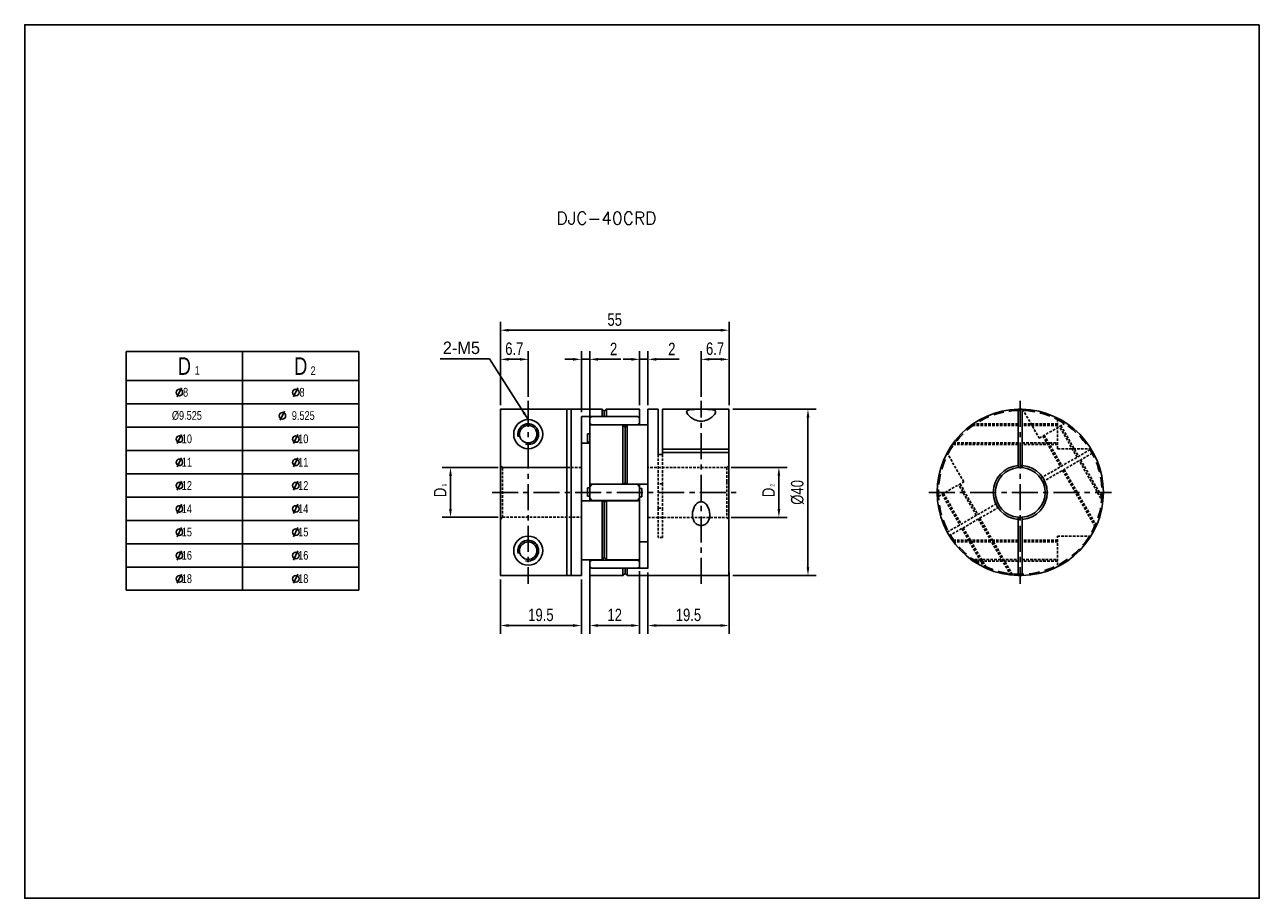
# Model space of a CAD drawing. Header units: millimetres. Extents: x 0 to 297, y 0 to 210.
import ezdxf

# ---------------------------------------------------------------- set-up
doc = ezdxf.new("R2010")
doc.units = ezdxf.units.MM
doc.header["$LTSCALE"] = 5
for name, pattern in [('CENTER', [2, 1.25, -0.25, 0.25, -0.25]), ('DASHED', [0.75, 0.5, -0.25]), ('HIDDEN2', [0.1875, 0.125, -0.0625])]:
    doc.linetypes.add(name, pattern=pattern)
doc.layers.get('0').update_dxf_attribs({"linetype": 'CONTINUOUS'})
doc.layers.get('Defpoints').update_dxf_attribs({"linetype": 'CONTINUOUS'})
for name, color, linetype in [('BM', 2, 'CONTINUOUS'), ('CT', 1, 'CENTER'), ('D', 7, 'CONTINUOUS'), ('DIM', 7, 'CONTINUOUS'), ('HD', 4, 'DASHED')]:
    doc.layers.add(name, color=color, linetype=linetype)
doc.styles.add('H', font='txt.shx')
doc.styles.get("Standard").update_dxf_attribs({"font": 'Gulim.ttf', "width": 0.8, "height": 3})
doc.dimstyles.new('LIM', dxfattribs={"dimtxt": 2, "dimasz": 2, "dimexe": 2, "dimexo": 1, "dimgap": 1, "dimtad": 1, "dimdec": 3, "dimzin": 9, "dimdsep": 46, "dimtxsty": 'Standard', "dimcen": 3, "dimclrd": 1, "dimclre": 1, "dimadec": 0, "dimazin": 0, "dimtfac": 1, "dimtdec": 3, "dimtmove": 0, "dimatfit": 3, "dimfxl": 0, "dimtolj": 1, "dimtzin": 0, "dimarcsym": 0})

# ---------------------------------------------------------------- blocks, each defined once
blk = doc.blocks.new('*D87')
at = {"layer": 'Defpoints', "color": 0}
for p in [(114.43, 77.62), (133.93, 77.62), (133.93, 65.57)]:
    blk.add_point(p, dxfattribs=at)
at = {"layer": 'DIM', "color": 1, "lineweight": -2}
for p, q in [((114.43, 76.62), (114.43, 63.57)), ((133.93, 76.62), (133.93, 63.57)), ((116.43, 65.57), (131.93, 65.57))]:
    blk.add_line(p, q, dxfattribs=at)
at = {"layer": 'DIM', "color": 1}
for points in [[(116.43, 65.91), (116.43, 65.24), (114.43, 65.57)], [(131.93, 65.91), (131.93, 65.24), (133.93, 65.57)]]:
    blk.add_solid(points, dxfattribs=at)
at = {"layer": 'DIM', "color": 0, "insert": (124.18, 68.12), "char_height": 3, "attachment_point": 5}
blk.add_mtext('\\A1;19.5', dxfattribs=at)
blk = doc.blocks.new('*D88')
at = {"layer": 'Defpoints', "color": 0}
for p in [(169.43, 136.56), (114.43, 117.51), (169.43, 117.51)]:
    blk.add_point(p, dxfattribs=at)
at = {"layer": 'DIM', "color": 1, "lineweight": -2}
for p, q in [((114.43, 118.51), (114.43, 138.56)), ((169.43, 118.51), (169.43, 138.56)), ((116.43, 136.56), (167.43, 136.56))]:
    blk.add_line(p, q, dxfattribs=at)
at = {"layer": 'DIM', "color": 1}
for points in [[(116.43, 136.89), (116.43, 136.23), (114.43, 136.56)], [(167.43, 136.89), (167.43, 136.23), (169.43, 136.56)]]:
    blk.add_solid(points, dxfattribs=at)
at = {"layer": 'DIM', "color": 0, "insert": (141.93, 139.1), "char_height": 3, "attachment_point": 5}
blk.add_mtext('\\A1;55', dxfattribs=at)
blk = doc.blocks.new('*D89')
at = {"layer": 'Defpoints', "color": 0}
for p in [(121.13, 129.56), (121.13, 119.56), (114.43, 117.51)]:
    blk.add_point(p, dxfattribs=at)
at = {"layer": 'DIM', "color": 1, "lineweight": -2}
for p, q in [((114.43, 118.51), (114.43, 131.56)), ((121.13, 120.56), (121.13, 131.56)), ((116.43, 129.56), (119.13, 129.56))]:
    blk.add_line(p, q, dxfattribs=at)
at = {"layer": 'DIM', "color": 1}
for points in [[(116.43, 129.89), (116.43, 129.23), (114.43, 129.56)], [(119.13, 129.89), (119.13, 129.23), (121.13, 129.56)]]:
    blk.add_solid(points, dxfattribs=at)
at = {"layer": 'DIM', "color": 0, "insert": (117.78, 132.1), "char_height": 3, "attachment_point": 5}
blk.add_mtext('\\A1;6.7', dxfattribs=at)
blk = doc.blocks.new('*D90')
at = {"layer": 'Defpoints', "color": 0}
for p in [(114.93, 103.55), (102.43, 91.59), (114.93, 91.59)]:
    blk.add_point(p, dxfattribs=at)
at = {"layer": 'DIM', "color": 1, "lineweight": -2}
for p, q in [((113.93, 103.55), (100.43, 103.55)), ((102.43, 101.55), (102.43, 93.59)), ((113.93, 91.59), (100.43, 91.59))]:
    blk.add_line(p, q, dxfattribs=at)
at = {"layer": 'DIM', "color": 1}
for points in [[(102.1, 101.55), (102.76, 101.55), (102.43, 103.55)], [(102.1, 93.59), (102.76, 93.59), (102.43, 91.59)]]:
    blk.add_solid(points, dxfattribs=at)
at = {"layer": 'DIM', "color": 0, "insert": (99.93, 97.57), "char_height": 3, "attachment_point": 5, "rotation": 90}
blk.add_mtext('\\A1;D', dxfattribs=at)
blk = doc.blocks.new('*D91')
at = {"layer": 'Defpoints', "color": 0}
for p in [(169.43, 129.56), (162.73, 119.57), (169.43, 117.52)]:
    blk.add_point(p, dxfattribs=at)
at = {"layer": 'DIM', "color": 1, "lineweight": -2}
for p, q in [((162.73, 120.57), (162.73, 131.56)), ((169.43, 118.52), (169.43, 131.56)), ((164.73, 129.56), (167.43, 129.56))]:
    blk.add_line(p, q, dxfattribs=at)
at = {"layer": 'DIM', "color": 1}
for points in [[(164.73, 129.89), (164.73, 129.23), (162.73, 129.56)], [(167.43, 129.89), (167.43, 129.23), (169.43, 129.56)]]:
    blk.add_solid(points, dxfattribs=at)
at = {"layer": 'DIM', "color": 0, "insert": (166.08, 132.1), "char_height": 3, "attachment_point": 5}
blk.add_mtext('\\A1;6.7', dxfattribs=at)
blk = doc.blocks.new('*D92')
at = {"layer": 'Defpoints', "color": 0}
for p in [(149.93, 129.56), (147.93, 117.52), (149.93, 117.52)]:
    blk.add_point(p, dxfattribs=at)
at = {"layer": 'DIM', "color": 1, "lineweight": -2}
for p, q in [((147.93, 118.52), (147.93, 131.56)), ((149.93, 118.52), (149.93, 131.56)), ((145.93, 129.56), (143.93, 129.56)), ((147.93, 129.56), (149.93, 129.56)), ((151.93, 129.56), (157.42, 129.56))]:
    blk.add_line(p, q, dxfattribs=at)
at = {"layer": 'DIM', "color": 1}
for points in [[(145.93, 129.89), (145.93, 129.23), (147.93, 129.56)], [(151.93, 129.89), (151.93, 129.23), (149.93, 129.56)]]:
    blk.add_solid(points, dxfattribs=at)
at = {"layer": 'DIM', "color": 0, "insert": (155.67, 132.06), "char_height": 3, "attachment_point": 5}
blk.add_mtext('\\A1;2', dxfattribs=at)
blk = doc.blocks.new('*D93')
at = {"layer": 'Defpoints', "color": 0}
for p in [(135.93, 129.56), (133.93, 115.82), (135.93, 113.73)]:
    blk.add_point(p, dxfattribs=at)
at = {"layer": 'DIM', "color": 1, "lineweight": -2}
for p, q in [((133.93, 116.82), (133.93, 131.56)), ((135.93, 114.73), (135.93, 131.56)), ((131.93, 129.56), (129.93, 129.56)), ((133.93, 129.56), (135.93, 129.56)), ((137.93, 129.56), (143.42, 129.56))]:
    blk.add_line(p, q, dxfattribs=at)
at = {"layer": 'DIM', "color": 1}
for points in [[(131.93, 129.89), (131.93, 129.23), (133.93, 129.56)], [(137.93, 129.89), (137.93, 129.23), (135.93, 129.56)]]:
    blk.add_solid(points, dxfattribs=at)
at = {"layer": 'DIM', "color": 0, "insert": (141.67, 132.06), "char_height": 3, "attachment_point": 5}
blk.add_mtext('\\A1;2', dxfattribs=at)
blk = doc.blocks.new('*D94')
at = {"layer": 'Defpoints', "color": 0}
for p in [(149.93, 79.35), (169.43, 79.35), (169.43, 65.57)]:
    blk.add_point(p, dxfattribs=at)
at = {"layer": 'DIM', "color": 1, "lineweight": -2}
for p, q in [((149.93, 78.35), (149.93, 63.57)), ((169.43, 78.35), (169.43, 63.57)), ((151.93, 65.57), (167.43, 65.57))]:
    blk.add_line(p, q, dxfattribs=at)
at = {"layer": 'DIM', "color": 1}
for points in [[(151.93, 65.91), (151.93, 65.24), (149.93, 65.57)], [(167.43, 65.91), (167.43, 65.24), (169.43, 65.57)]]:
    blk.add_solid(points, dxfattribs=at)
at = {"layer": 'DIM', "color": 0, "insert": (159.68, 68.12), "char_height": 3, "attachment_point": 5}
blk.add_mtext('\\A1;19.5', dxfattribs=at)
blk = doc.blocks.new('*D95')
at = {"layer": 'Defpoints', "color": 0}
for p in [(135.93, 79.6), (147.93, 79.6), (147.93, 65.57)]:
    blk.add_point(p, dxfattribs=at)
at = {"layer": 'DIM', "color": 1, "lineweight": -2}
for p, q in [((135.93, 78.6), (135.93, 63.57)), ((147.93, 78.6), (147.93, 63.57)), ((137.93, 65.57), (145.93, 65.57))]:
    blk.add_line(p, q, dxfattribs=at)
at = {"layer": 'DIM', "color": 1}
for points in [[(137.93, 65.91), (137.93, 65.24), (135.93, 65.57)], [(145.93, 65.91), (145.93, 65.24), (147.93, 65.57)]]:
    blk.add_solid(points, dxfattribs=at)
at = {"layer": 'DIM', "color": 0, "insert": (141.93, 68.12), "char_height": 3, "attachment_point": 5}
blk.add_mtext('\\A1;12', dxfattribs=at)
blk = doc.blocks.new('*D96')
at = {"layer": 'Defpoints', "color": 0}
for p in [(169.38, 117.57), (169.38, 77.57), (188.43, 77.57)]:
    blk.add_point(p, dxfattribs=at)
at = {"layer": 'DIM', "color": 1, "lineweight": -2}
for p, q in [((170.38, 117.57), (190.43, 117.57)), ((188.43, 115.57), (188.43, 79.57)), ((170.38, 77.57), (190.43, 77.57))]:
    blk.add_line(p, q, dxfattribs=at)
at = {"layer": 'DIM', "color": 1}
for points in [[(188.1, 115.57), (188.76, 115.57), (188.43, 117.57)], [(188.1, 79.57), (188.76, 79.57), (188.43, 77.57)]]:
    blk.add_solid(points, dxfattribs=at)
at = {"layer": 'DIM', "color": 0, "insert": (185.89, 97.57), "char_height": 3, "attachment_point": 5, "rotation": 90}
blk.add_mtext('\\A1;%%C40', dxfattribs=at)
blk = doc.blocks.new('*D97')
at = {"layer": 'Defpoints', "color": 0}
for p in [(168.93, 103.57), (168.93, 91.57), (181.43, 91.57)]:
    blk.add_point(p, dxfattribs=at)
at = {"layer": 'DIM', "color": 1, "lineweight": -2}
for p, q in [((169.93, 103.57), (183.43, 103.57)), ((181.43, 101.57), (181.43, 93.57)), ((169.93, 91.57), (183.43, 91.57))]:
    blk.add_line(p, q, dxfattribs=at)
at = {"layer": 'DIM', "color": 1}
for points in [[(181.1, 101.57), (181.76, 101.57), (181.43, 103.57)], [(181.1, 93.57), (181.76, 93.57), (181.43, 91.57)]]:
    blk.add_solid(points, dxfattribs=at)
at = {"layer": 'DIM', "color": 0, "insert": (178.93, 97.57), "char_height": 3, "attachment_point": 5, "rotation": 90}
blk.add_mtext('\\A1;D', dxfattribs=at)
blk = doc.blocks.new('new block')
blk.add_line((19.04, 5.53), (17.5, 2.41))
blk.add_circle((18.3, 3.95), 1.12)

msp = doc.modelspace()

# ---------------------------------------------------------------- linework, layer by layer
for p, q in [((24.4038, 131.4337), (80.4038, 131.4337)), ((24.4038, 131.4337), (24.4038, 74.0337)), ((80.4038, 131.4337), (80.4038, 74.0337)), ((24.4038, 74.0337), (80.4038, 74.0337))]:
    msp.add_line(p, q)
at = {"color": 4}
for p, q in [((52.4038, 131.4337), (52.4038, 74.0337)), ((24.4038, 124.4337), (80.4038, 124.4337))]:
    msp.add_line(p, q, dxfattribs=at)
at = {"color": 1}
for p, q in [((24.4038, 118.8337), (80.4038, 118.8337)), ((24.4038, 113.2337), (80.4038, 113.2337)), ((24.4038, 107.6337), (80.4038, 107.6337)), ((24.4038, 102.0337), (80.4038, 102.0337)), ((24.4038, 96.4337), (80.4038, 96.4337)), ((24.4038, 90.8337), (80.4038, 90.8337)), ((24.4038, 85.2337), (80.4038, 85.2337)), ((24.4038, 79.6337), (80.4038, 79.6337))]:
    msp.add_line(p, q, dxfattribs=at)
msp.add_lwpolyline([(297, 210), (0, 210), (0, 0), (297, 0)], close=True)
at = {"layer": 'BM', "linetype": 'Continuous'}
for p, q in [((114.4284, 77.6232), (114.4284, 117.5107)), ((130.4284, 117.5607), (114.4784, 117.5607)), ((130.4284, 77.5669), (130.4284, 117.5607)), ((130.4284, 117.5419), (131.4284, 117.5419)), ((131.4284, 77.5669), (131.4284, 117.5669)), ((138.9284, 117.5669), (131.4284, 117.5669)), ((138.9284, 117.5669), (138.9284, 115.8238)), ((139.4284, 117.0669), (138.9284, 117.5669)), ((139.9284, 117.5669), (139.4284, 117.0669)), ((139.4284, 117.0669), (139.4284, 115.7861)), ((147.8784, 117.5669), (139.9284, 117.5669)), ((139.9284, 117.5669), (139.9284, 115.8238)), ((147.9284, 115.7781), (147.9284, 117.5169)), ((149.9284, 113.7675), (149.9284, 117.5669)), ((152.4284, 117.5669), (149.9284, 117.5669)), ((152.4284, 106.6884), (152.4284, 117.5669)), ((169.3784, 117.5669), (153.4284, 117.5669)), ((153.4284, 107.9968), (153.4284, 117.5669)), ((169.4284, 107.9718), (169.4284, 117.5169)), ((238.9797, 117.5607), (238.9797, 117.5107)), ((238.9797, 117.5107), (238.9797, 104.0477)), ((239.9797, 117.5107), (239.9797, 117.5607)), ((239.9797, 117.5107), (239.9797, 104.0477)), ((133.9284, 95.5106), (133.9284, 115.8238)), ((136.4284, 115.7861), (135.9284, 115.5339)), ((135.9284, 114.1591), (135.9284, 115.5339)), ((135.9284, 114.1591), (136.4284, 113.8212)), ((135.9284, 113.727), (135.9284, 114.1591)), ((135.9284, 99.6181), (135.9284, 113.727)), ((143.9379, 113.777), (135.9784, 113.777)), ((147.4284, 115.7861), (136.4284, 115.7861)), ((147.4284, 113.8212), (136.4284, 113.8212)), ((136.4284, 113.8212), (136.4284, 113.777)), ((143.9284, 113.7675), (143.9284, 99.6232)), ((144.0055, 113.7297), (144.4284, 113.2296)), ((144.4284, 113.2296), (144.8513, 113.7297)), ((144.4284, 113.2296), (144.4284, 99.7953)), ((149.9284, 113.777), (144.9184, 113.777)), ((144.9284, 113.7675), (144.9284, 99.6232)), ((147.9284, 115.5339), (147.4284, 115.7861)), ((147.4284, 113.8212), (147.9284, 114.1591)), ((147.4284, 113.777), (147.4284, 113.8212)), ((147.9284, 115.7781), (147.9284, 115.5339)), ((147.9284, 114.1591), (147.9284, 115.5339)), ((147.9284, 114.1591), (147.9284, 113.777)), ((135.4284, 111.6339), (135.4284, 109.6339)), ((135.9284, 111.6339), (135.4284, 111.6339)), ((133.9284, 109.4278), (135.9284, 109.4278)), ((135.4284, 109.6339), (135.9284, 109.6339)), ((153.4284, 107.9968), (169.3784, 107.9968)), ((153.4284, 107.1308), (153.4284, 107.9968)), ((153.4284, 107.1308), (169.3784, 107.1308)), ((153.4284, 107.1308), (153.4284, 106.6884)), ((169.4284, 107.9718), (169.4284, 107.1058)), ((169.4284, 107.1058), (169.4284, 77.6169)), ((153.4284, 106.6884), (152.4284, 106.6884)), ((238.9797, 104.0477), (238.9797, 103.546)), ((239.9797, 103.546), (239.9797, 104.0477)), ((135.4284, 96.6337), (135.4284, 98.6337)), ((135.9284, 98.6337), (135.4284, 98.6337)), ((135.9284, 98.9417), (135.9284, 99.6181)), ((136.4284, 99.5318), (135.9284, 98.9417)), ((135.9284, 96.1921), (135.9284, 98.9417)), ((135.9784, 99.5681), (143.9835, 99.5681)), ((136.4284, 99.5681), (136.4284, 99.5318)), ((147.4284, 99.5318), (136.4284, 99.5318)), ((144.4284, 99.7953), (144.0055, 99.5735)), ((144.8513, 99.5735), (144.4284, 99.7953)), ((144.8733, 99.5681), (149.9284, 99.5681)), ((147.4284, 99.5318), (147.4284, 99.5681)), ((147.9284, 98.9417), (147.4284, 99.5318)), ((147.9284, 99.5735), (147.9284, 98.9417)), ((147.9284, 96.1921), (147.9284, 98.9417)), ((148.4284, 98.5002), (147.9284, 98.5002)), ((148.4284, 98.5002), (148.4284, 96.5002)), ((149.9284, 99.6232), (149.9284, 79.3101)), ((138.9835, 95.5658), (133.9284, 95.5658)), ((135.4284, 96.6337), (135.9284, 96.6337)), ((135.9284, 96.1921), (136.4284, 95.6021)), ((135.9284, 95.5658), (135.9284, 96.1921)), ((147.4284, 95.6021), (136.4284, 95.6021)), ((136.4284, 95.6021), (136.4284, 95.5658)), ((138.9284, 81.3663), (138.9284, 95.5106)), ((139.0055, 95.5604), (139.4284, 95.3385)), ((139.4284, 95.3385), (139.8513, 95.5604)), ((139.4284, 81.9043), (139.4284, 95.3385)), ((147.8784, 95.5658), (139.8733, 95.5658)), ((139.9284, 81.3663), (139.9284, 95.5106)), ((147.4284, 95.6021), (147.9284, 96.1921)), ((147.4284, 95.5658), (147.4284, 95.6021)), ((147.9284, 96.5002), (148.4284, 96.5002)), ((147.9284, 96.1921), (147.9284, 95.5158)), ((147.9284, 95.5158), (147.9284, 81.4068)), ((238.9797, 91.5878), (238.9797, 91.0862)), ((238.9797, 91.0862), (238.9797, 77.6232)), ((239.9797, 91.0862), (239.9797, 91.5878)), ((239.9797, 91.0862), (239.9797, 77.6232)), ((149.9284, 85.706), (147.9284, 85.706)), ((133.9284, 81.3663), (133.9284, 77.5669)), ((133.9284, 81.3568), (138.9383, 81.3568)), ((135.9284, 80.9748), (135.9284, 81.3568)), ((136.4284, 81.3126), (135.9284, 80.9748)), ((135.9284, 79.6), (135.9284, 80.9748)), ((136.4284, 81.3568), (136.4284, 81.3126)), ((147.4284, 81.3126), (136.4284, 81.3126)), ((139.4284, 81.9043), (139.0055, 81.4042)), ((139.8513, 81.4042), (139.4284, 81.9043)), ((139.9188, 81.3568), (147.8784, 81.3568)), ((147.4284, 81.3126), (147.4284, 81.3568)), ((147.9284, 80.9748), (147.4284, 81.3126)), ((147.9284, 81.4068), (147.9284, 80.9748)), ((147.9284, 79.6), (147.9284, 80.9748)), ((228.3127, 80.9748), (227.8264, 81.3126)), ((114.4784, 77.5732), (123.4309, 77.5732)), ((123.4309, 77.5732), (123.4284, 77.5669)), ((123.4284, 77.5669), (130.4284, 77.5669)), ((130.4284, 77.5919), (131.4284, 77.5919)), ((131.4284, 77.5669), (133.9284, 77.5669)), ((135.9284, 79.6), (136.4284, 79.3478)), ((135.9284, 79.3557), (135.9284, 79.5879)), ((135.9284, 77.6169), (135.9284, 79.3557)), ((135.9784, 77.5669), (143.9284, 77.5669)), ((147.4284, 79.3478), (136.4284, 79.3478)), ((143.9284, 79.3101), (143.9284, 77.5669)), ((143.9284, 77.5669), (144.4284, 78.0669)), ((144.4284, 79.3478), (144.4284, 78.0669)), ((144.4284, 78.0669), (144.9284, 77.5669)), ((144.9284, 79.3101), (144.9284, 77.5669)), ((144.9284, 77.5669), (169.3784, 77.5669)), ((147.4284, 79.3478), (147.9284, 79.6)), ((231.2297, 79.3478), (230.6939, 79.6)), ((238.9797, 77.6232), (238.9797, 77.5732)), ((239.9797, 77.5732), (239.9797, 77.6232))]:
    msp.add_line(p, q, dxfattribs=at)
at = {"layer": 'BM'}
for p, q in [((133.9284, 115.8238), (136.4284, 115.8238)), ((149.9284, 113.777), (149.9284, 99.5681)), ((133.9284, 95.5658), (133.9284, 81.3568)), ((133.9284, 81.3568), (133.9284, 87.6385)), ((147.4284, 79.3478), (149.9284, 79.3478))]:
    msp.add_line(p, q, dxfattribs=at)
at = {"layer": 'BM', "linetype": 'HIDDEN2'}
for p, q in [((135.9284, 115.5339), (136.4284, 115.7861)), ((136.4284, 113.8212), (135.9284, 114.1591)), ((143.9383, 113.777), (143.9379, 113.777)), ((144.4284, 113.2296), (144.0055, 113.7297)), ((144.8513, 113.7297), (144.4284, 113.2296)), ((147.4284, 115.7861), (147.9284, 115.5339)), ((147.9284, 114.1591), (147.4284, 113.8212)), ((149.9284, 113.7297), (149.9284, 113.7675)), ((135.9284, 98.9417), (136.4284, 99.5318)), ((144.0055, 99.5735), (144.4284, 99.7953)), ((144.4284, 99.7953), (144.8513, 99.5735)), ((144.8733, 99.5681), (144.8733, 99.5681)), ((147.4284, 99.5318), (147.9284, 98.9417)), ((138.9835, 95.5658), (138.9835, 95.5658)), ((219.4809, 97.2057), (219.8242, 96.6111)), ((139.9184, 81.3568), (139.9188, 81.3568))]:
    msp.add_line(p, q, dxfattribs=at)
at = {"layer": 'BM', "linetype": 'Continuous'}
for centre, radius in [((121.1284, 111.5669), 3.5), ((121.1284, 111.5669), 2.1), ((121.1284, 83.5669), 3.5), ((121.1284, 83.5669), 2.1)]:
    msp.add_circle(centre, radius, dxfattribs=at)
for centre, radius, start, end in [((114.4784, 117.5107), 0.05, 90.00926, 180.008695), ((147.8784, 117.5169), 0.05, 0, 90), ((169.3784, 117.5169), 0.05, 0, 90), ((239.4797, 97.5669), 20, 91.432544, 268.567456), ((239.4797, 97.5669), 20, 88.566049, 91.432544), ((239.4797, 97.5669), 20, 271.432544, 88.567456), ((121.1284, 111.5669), 2.5, 255, 195), ((135.9784, 113.727), 0.05, 90, 180), ((139.7425, 115.9098), 0.2048, 322.85126, 335.182137), ((239.4797, 97.5669), 6.5, 94.411726, 265.588274), ((239.4797, 97.5669), 6.5, 274.411726, 85.588274), ((239.4797, 97.5669), 6, 94.780192, 265.219808), ((239.4797, 97.5669), 6, 85.219808, 94.784218), ((239.4797, 97.5669), 6, 274.780192, 85.219808), ((135.9784, 99.6181), 0.05, 180, 270), ((144.8736, 99.6236), 0.0548, 246.079072, 359.570027), ((138.9832, 95.5102), 0.0548, 66.078397, 179.570702), ((147.8784, 95.5158), 0.05, 0, 90), ((239.4797, 97.5669), 6, 265.219808, 274.780192), ((121.1284, 83.5669), 2.5, 255, 195), ((147.8784, 81.4068), 0.05, 270, 0), ((114.4784, 77.6232), 0.05, 179.990715, 269.99133), ((135.9784, 77.6169), 0.05, 180, 270), ((144.1143, 79.2241), 0.2048, 142.852139, 155.18846), ((169.3784, 77.6169), 0.05, 270, 0), ((239.4797, 97.5669), 20, 268.567456, 271.432544)]:
    msp.add_arc(centre, radius, start, end, dxfattribs=at)
at = {"layer": 'BM', "linetype": 'HIDDEN2'}
for centre, radius, start, end in [((239.4797, 97.5669), 6.5, 85.588274, 94.411726), ((248.8819, 105.1035), 0.05, 153.239743, 218.714952), ((239.4797, 97.5669), 6.5, 265.588274, 274.411726)]:
    msp.add_arc(centre, radius, start, end, dxfattribs=at)
at = {"layer": 'BM', "linetype": 'Continuous'}
for points, knots in [([(162.7284, 114.7022), (163.3059, 114.7022), (163.8336, 114.8617), (164.6627, 115.2391), (164.9919, 115.4588), (165.8019, 116.0911), (166.1271, 116.4922), (166.2914, 117.1092), (166.1135, 117.3277), (165.2362, 117.4929), (164.8383, 117.523), (163.8691, 117.555), (163.3062, 117.5584), (162.1733, 117.5585), (161.6011, 117.5552), (160.6326, 117.5238), (160.2325, 117.4943), (159.3433, 117.3293), (159.1663, 117.1139), (159.3264, 116.4961), (159.6539, 116.092), (160.4648, 115.4588), (160.7937, 115.2392), (161.6253, 114.8608), (162.1509, 114.7022), (162.7284, 114.7022)], [0, 0, 0, 0, 0.0625, 0.0625, 0.125, 0.125, 0.25, 0.25, 0.375, 0.375, 0.4375, 0.4375, 0.5, 0.5, 0.5625, 0.5625, 0.625, 0.625, 0.75, 0.75, 0.875, 0.875, 0.9375, 0.9375, 1, 1, 1, 1]), ([(138.9284, 115.8238), (138.9284, 115.822), (138.929, 115.8196), (138.9301, 115.817), (138.9312, 115.8143), (138.9328, 115.8112), (138.9347, 115.8081), (138.9374, 115.8036), (138.9408, 115.7988), (138.9445, 115.7941), (138.9465, 115.7914), (138.9488, 115.7887), (138.951, 115.786)], [0, 0, 0, 0, 0.097028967, 0.097028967, 0.097028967, 0.194860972, 0.194860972, 0.194860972, 0.332776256, 0.332776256, 0.332776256, 0.411603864, 0.411603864, 0.411603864, 0.411603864]), ([(144.0055, 113.7297), (144.0001, 113.736), (143.9944, 113.742), (143.9886, 113.7474), (143.9817, 113.7538), (143.9746, 113.7596), (143.9677, 113.7643), (143.9611, 113.7688), (143.9546, 113.7724), (143.9487, 113.7746), (143.9446, 113.7762), (143.9407, 113.7771), (143.9374, 113.777), (143.9349, 113.7769), (143.9327, 113.7763), (143.9312, 113.7749), (143.9299, 113.7737), (143.9289, 113.7721), (143.9286, 113.7699), (143.9285, 113.7692), (143.9284, 113.7684), (143.9284, 113.7675)], [0, 0, 0, 0, 0.18456845, 0.18456845, 0.18456845, 0.40530833, 0.40530833, 0.40530833, 0.6154821, 0.6154821, 0.6154821, 0.76210401, 0.76210401, 0.76210401, 0.87426185, 0.87426185, 0.87426185, 0.96772513, 0.96772513, 0.96772513, 1, 1, 1, 1]), ([(144.9284, 113.7675), (144.9284, 113.7701), (144.9278, 113.7722), (144.9267, 113.7737), (144.9256, 113.7752), (144.924, 113.7762), (144.9221, 113.7766), (144.9194, 113.7773), (144.916, 113.777), (144.9123, 113.776), (144.9072, 113.7746), (144.9015, 113.7719), (144.8956, 113.7684), (144.8881, 113.764), (144.8803, 113.7581), (144.8726, 113.7514), (144.8653, 113.745), (144.858, 113.7376), (144.8513, 113.7297)], [0, 0, 0, 0, 0.09702897, 0.09702897, 0.09702897, 0.19486097, 0.19486097, 0.19486097, 0.33277626, 0.33277626, 0.33277626, 0.52463242, 0.52463242, 0.52463242, 0.76814399, 0.76814399, 0.76814399, 1, 1, 1, 1]), ([(169.4284, 107.9718), (169.4284, 107.9746), (169.4274, 107.9774), (169.4256, 107.9801), (169.4237, 107.9827), (169.4209, 107.9852), (169.4174, 107.9874), (169.4139, 107.9896), (169.4096, 107.9915), (169.4049, 107.993), (169.4001, 107.9945), (169.3948, 107.9956), (169.3893, 107.9962), (169.3858, 107.9966), (169.3821, 107.9968), (169.3784, 107.9968)], [0, 0, 0, 0, 0.21502442, 0.21502442, 0.21502442, 0.43005075, 0.43005075, 0.43005075, 0.64504678, 0.64504678, 0.64504678, 0.85997801, 0.85997801, 0.85997801, 1, 1, 1, 1]), ([(169.3784, 107.1308), (169.384, 107.1308), (169.3897, 107.1303), (169.3949, 107.1294), (169.4002, 107.1284), (169.4052, 107.127), (169.4096, 107.1253), (169.414, 107.1236), (169.4178, 107.1214), (169.4208, 107.119), (169.4237, 107.1167), (169.4259, 107.114), (169.4272, 107.1113), (169.428, 107.1095), (169.4284, 107.1076), (169.4284, 107.1058)], [0, 0, 0, 0, 0.21485685, 0.21485685, 0.21485685, 0.42971183, 0.42971183, 0.42971183, 0.64459672, 0.64459672, 0.64459672, 0.85954618, 0.85954618, 0.85954618, 1, 1, 1, 1]), ([(143.9284, 99.6232), (143.9284, 99.6189), (143.929, 99.6144), (143.9301, 99.6102), (143.9312, 99.606), (143.9328, 99.602), (143.9347, 99.5983), (143.9374, 99.5932), (143.9408, 99.5887), (143.9445, 99.585), (143.9495, 99.5798), (143.9553, 99.5758), (143.9612, 99.5731), (143.9686, 99.5696), (143.9765, 99.568), (143.9842, 99.5681), (143.9915, 99.5682), (143.9988, 99.5699), (144.0055, 99.5735)], [0, 0, 0, 0, 0.09702897, 0.09702897, 0.09702897, 0.19486097, 0.19486097, 0.19486097, 0.33277626, 0.33277626, 0.33277626, 0.52463242, 0.52463242, 0.52463242, 0.76814399, 0.76814399, 0.76814399, 1, 1, 1, 1]), ([(139.9284, 95.5106), (139.9284, 95.515), (139.9278, 95.5194), (139.9267, 95.5236), (139.9256, 95.5278), (139.924, 95.5319), (139.9221, 95.5355), (139.9194, 95.5406), (139.916, 95.5451), (139.9123, 95.5489), (139.9072, 95.5541), (139.9014, 95.558), (139.8956, 95.5607), (139.8881, 95.5642), (139.8802, 95.5659), (139.8726, 95.5658), (139.8653, 95.5657), (139.858, 95.5639), (139.8513, 95.5604)], [0, 0, 0, 0, 0.09718358, 0.09718358, 0.09718358, 0.19503913, 0.19503913, 0.19503913, 0.33302488, 0.33302488, 0.33302488, 0.52497867, 0.52497867, 0.52497867, 0.76854263, 0.76854263, 0.76854263, 1, 1, 1, 1]), ([(162.7284, 95.3411), (162.3882, 95.3411), (162.0697, 95.1986), (161.5431, 94.7785), (161.3364, 94.5126), (160.8351, 93.6537), (160.6594, 93.0054), (160.6045, 91.7209), (160.7344, 91.0635), (161.2569, 90.2649), (161.4884, 90.0296), (162.0552, 89.693), (162.3872, 89.5973), (163.0554, 89.5947), (163.3904, 89.6886), (163.9598, 90.0223), (164.193, 90.2566), (164.7219, 91.0585), (164.8513, 91.7142), (164.799, 92.9971), (164.6248, 93.6466), (164.1222, 94.5104), (163.9135, 94.778), (163.3922, 95.1951), (163.0685, 95.3411), (162.7284, 95.3411)], [0, 0, 0, 0, 0.0625, 0.0625, 0.125, 0.125, 0.25, 0.25, 0.375, 0.375, 0.4375, 0.4375, 0.5, 0.5, 0.5625, 0.5625, 0.625, 0.625, 0.75, 0.75, 0.875, 0.875, 0.9375, 0.9375, 1, 1, 1, 1]), ([(138.9284, 81.3663), (138.9284, 81.3638), (138.929, 81.3617), (138.9301, 81.3602), (138.9311, 81.3586), (138.9328, 81.3577), (138.9347, 81.3572), (138.9374, 81.3565), (138.9408, 81.3568), (138.9444, 81.3578), (138.9495, 81.3592), (138.9553, 81.3619), (138.9611, 81.3654), (138.9686, 81.3698), (138.9765, 81.3757), (138.9841, 81.3824), (138.9914, 81.3888), (138.9988, 81.3962), (139.0055, 81.4042)], [0, 0, 0, 0, 0.09679266, 0.09679266, 0.09679266, 0.19459838, 0.19459838, 0.19459838, 0.33241693, 0.33241693, 0.33241693, 0.52413904, 0.52413904, 0.52413904, 0.7675947, 0.7675947, 0.7675947, 1, 1, 1, 1]), ([(139.8513, 81.4042), (139.8567, 81.3978), (139.8625, 81.3918), (139.8683, 81.3863), (139.8752, 81.3799), (139.8824, 81.3741), (139.8893, 81.3694), (139.8958, 81.365), (139.9023, 81.3614), (139.9082, 81.3592), (139.9123, 81.3576), (139.9162, 81.3567), (139.9194, 81.3568), (139.9219, 81.3569), (139.9241, 81.3576), (139.9256, 81.359), (139.9269, 81.3601), (139.9278, 81.3618), (139.9282, 81.364), (139.9283, 81.3647), (139.9284, 81.3655), (139.9284, 81.3663)], [0, 0, 0, 0, 0.18617479, 0.18617479, 0.18617479, 0.40734544, 0.40734544, 0.40734544, 0.61692338, 0.61692338, 0.61692338, 0.76316624, 0.76316624, 0.76316624, 0.87509958, 0.87509958, 0.87509958, 0.96847105, 0.96847105, 0.96847105, 1, 1, 1, 1]), ([(144.9284, 79.3101), (144.9284, 79.3118), (144.9278, 79.3142), (144.9267, 79.3169), (144.9256, 79.3195), (144.924, 79.3226), (144.9221, 79.3258), (144.9194, 79.3303), (144.916, 79.3351), (144.9123, 79.3398), (144.9102, 79.3425), (144.908, 79.3452), (144.9057, 79.3479)], [0, 0, 0, 0, 0.09718358, 0.09718358, 0.09718358, 0.195039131, 0.195039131, 0.195039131, 0.333024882, 0.333024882, 0.333024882, 0.411623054, 0.411623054, 0.411623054, 0.411623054])]:
    msp.add_open_spline(points, degree=3, knots=knots, dxfattribs=at)
at = {"layer": 'CT'}
for p, q in [((121.1284, 119.5607), (121.1284, 75.5732)), ((162.7283, 75.5669), (162.7283, 119.5669)), ((239.4799, 119.5669), (239.4797, 75.5669)), ((112.4284, 97.5669), (171.4284, 97.5669)), ((217.4797, 97.5669), (261.4797, 97.5669))]:
    msp.add_line(p, q, dxfattribs=at)
at = {"layer": 'HD', "linetype": 'HIDDEN2'}
for p, q in [((240.0639, 117.555), (244.0729, 110.6111)), ((238.9797, 113.6669), (227.6142, 113.6669)), ((238.9797, 114.0669), (228.177, 114.0669)), ((248.4797, 114.0669), (239.9797, 114.0669)), ((248.4797, 113.6669), (239.9797, 113.6669)), ((244.0729, 110.6111), (250.1351, 114.1111)), ((248.4797, 108.0669), (248.4797, 115.0669)), ((249.1621, 115.0669), (248.4797, 115.0669)), ((253.1727, 106.0499), (248.9227, 113.4111)), ((249.2691, 113.6111), (253.5191, 106.2499)), ((250.1351, 114.1111), (249.7939, 114.7022)), ((244.939, 111.1111), (249.189, 103.7499)), ((245.2854, 111.3111), (249.5354, 103.9499)), ((225.8864, 100.1111), (221.8754, 107.0584)), ((238.9797, 109.0669), (223.1778, 109.0669)), ((223.4076, 109.4669), (238.9797, 109.4669)), ((239.9797, 109.4669), (248.4797, 109.4669)), ((248.4797, 109.0669), (239.9797, 109.0669)), ((244.4077, 100.9895), (256.5448, 107.9968)), ((244.9077, 100.1235), (257.0448, 107.1308)), ((248.4797, 108.0669), (256.4977, 108.0669)), ((114.9284, 103.546), (114.4284, 104.0477)), ((152.4284, 106.6884), (152.4284, 99.6589)), ((153.4284, 106.6884), (153.4284, 99.6589)), ((169.4284, 104.0669), (168.9284, 103.5669)), ((259.3554, 95.3411), (253.6727, 105.1839)), ((254.0191, 105.3839), (259.4204, 96.0285)), ((130.4284, 103.546), (114.9284, 103.546)), ((133.9284, 103.546), (114.9284, 103.546)), ((114.9284, 91.5878), (114.9284, 103.546)), ((168.9284, 103.5669), (149.9284, 103.5669)), ((168.9284, 100.1235), (168.9284, 103.5669)), ((249.689, 102.8839), (257.475, 89.3981)), ((250.0354, 103.0839), (257.8214, 89.5981)), ((152.4284, 93.7429), (152.4284, 99.6589)), ((153.4284, 99.6589), (152.4284, 99.6589)), ((153.4284, 99.6589), (153.4284, 93.7429)), ((168.9284, 100.1235), (168.9284, 91.5669)), ((219.8242, 96.6111), (225.8864, 100.1111)), ((228.924, 92.0499), (224.674, 99.4111)), ((225.0204, 99.6111), (229.2704, 92.2499)), ((220.6902, 97.1111), (224.9402, 89.7499)), ((221.0367, 97.3111), (225.2867, 89.9499)), ((152.4284, 93.7429), (152.4284, 86.7134)), ((152.4284, 93.7429), (153.4284, 93.7429)), ((153.4284, 93.7429), (153.4284, 86.7134)), ((221.9146, 88.0031), (234.0516, 95.0104)), ((222.4146, 87.137), (234.5516, 94.1443)), ((114.4284, 91.0862), (114.9284, 91.5878)), ((114.9284, 91.5878), (129.0367, 91.5878)), ((114.9284, 91.5878), (133.9284, 91.5878)), ((149.9284, 91.5669), (168.9284, 91.5669)), ((168.9284, 91.5669), (169.4284, 91.0669)), ((237.2112, 77.696), (229.424, 91.1839)), ((229.7704, 91.3839), (237.6713, 77.699)), ((153.4284, 86.7134), (152.4284, 86.7134)), ((225.4402, 88.8839), (230.8416, 79.5285)), ((225.7867, 89.0839), (231.4697, 79.2406)), ((256.5017, 87.0669), (248.4797, 87.0669)), ((248.4797, 80.0669), (248.4797, 87.0669)), ((238.9797, 86.0669), (223.1778, 86.0669)), ((238.9797, 85.6669), (223.4052, 85.6669)), ((248.4797, 86.0669), (239.9797, 86.0669)), ((248.4797, 85.6669), (239.9797, 85.6669)), ((227.6136, 81.4669), (238.9797, 81.4669)), ((238.9797, 81.0669), (228.177, 81.0669)), ((239.9797, 81.4669), (248.4797, 81.4669)), ((248.4797, 81.0669), (239.9797, 81.0669))]:
    msp.add_line(p, q, dxfattribs=at)
at = {"layer": 'HD'}
msp.add_circle((239.4797, 97.5669), 19.6787, dxfattribs=at)
at = {"layer": 'HD', "linetype": 'HIDDEN2'}
msp.add_arc((250.7077, 101.9412), 0.05, 201.285048, 266.760257, dxfattribs=at)

# ---------------------------------------------------------------- block references
at = {"xscale": 0.7000000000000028, "yscale": 0.7000000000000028, "zscale": 0.7}
for p in [(24.4038, 118.8337), (52.4038, 118.8337), (49.1793, 113.2337), (24.4038, 107.6337), (52.4038, 107.6337), (24.4038, 102.0337), (52.4038, 102.0337), (24.4038, 96.4337), (52.4038, 96.4337), (24.4038, 90.8337), (52.4038, 90.8337), (24.4038, 85.2337), (52.4038, 85.2337), (24.4038, 79.6337), (52.4038, 79.6337), (24.4038, 74.0337), (52.4038, 74.0337)]:
    msp.add_blockref('new block', p, dxfattribs=at)

# ---------------------------------------------------------------- texts
at = {"color": 0}
for s, insert, char_height, width, attachment_point in [('D', (38.4038, 127.9337), 4.2, 28, 5), ('1', (40.8996, 127.9586), 2.1, 6.3, 1), ('D', (66.4038, 127.9337), 4.2, 28, 5), ('2', (68.77, 127.8781), 2.1, 3.36, 1), (' 8', (38.4038, 121.6337), 2.1, 28, 5), (' 8', (66.4038, 121.6337), 2.1, 28, 5), ('  %%C9.525', (38.4038, 116.0337), 2.1, 28, 5), ('  9.525', (66.4038, 116.0337), 2.1, 28, 5), ('  10', (38.4038, 110.4337), 2.1, 28, 5), ('  10', (66.4038, 110.4337), 2.1, 28, 5), ('  11', (38.4038, 104.8337), 2.1, 28, 5), ('  11', (66.4038, 104.8337), 2.1, 28, 5), ('  12', (38.4038, 99.2337), 2.1, 28, 5), ('  12', (66.4038, 99.2337), 2.1, 28, 5), ('  14', (38.4038, 93.6337), 2.1, 28, 5), ('  14', (66.4038, 93.6337), 2.1, 28, 5), ('  15', (38.4038, 88.0337), 2.1, 28, 5), ('  15', (66.4038, 88.0337), 2.1, 28, 5), ('  16', (38.4038, 82.4337), 2.1, 28, 5), ('  16', (66.4038, 82.4337), 2.1, 28, 5), ('  18', (38.4038, 76.8337), 2.1, 28, 5), ('  18', (66.4038, 76.8337), 2.1, 28, 5)]:
    msp.add_mtext(s, dxfattribs=dict(at, insert=insert, char_height=char_height, width=width, attachment_point=attachment_point))
at = {"layer": 'D', "insert": (127.9256, 164.9904), "char_height": 3, "attachment_point": 1, "style": 'H'}
msp.add_mtext('DJC-40CRD', dxfattribs=at)
at = {"layer": 'DIM'}
msp.add_text('2-M5', height=3, dxfattribs=at).set_placement((100.5845, 130.8341))
at = {"layer": 'DIM', "char_height": 1, "attachment_point": 1, "rotation": 90}
for s, insert, width in [('1', (100.4076, 98.9812), 10.6), ('2', (179.3385, 98.9774), 5.9)]:
    msp.add_mtext(s, dxfattribs=dict(at, insert=insert, width=width))

# ---------------------------------------------------------------- dimensions: what is measured, and where the dimension line sits
at = {"layer": 'DIM'}
for base, p1, p2, picture, middle in [((169.4284, 136.5607), (114.4284, 117.5107), (169.4284, 117.5107), '*D88', (141.9284, 139.0966)), ((121.1284, 129.5607), (114.4284, 117.5107), (121.1284, 119.5607), '*D89', (117.7784, 132.1006)), ((135.9284, 129.5607), (133.9284, 115.8238), (135.9284, 113.727), '*D93', (141.6746, 132.0647)), ((149.9284, 129.5607), (147.9284, 117.5169), (149.9284, 117.5169), '*D92', (155.6746, 132.0647)), ((169.4284, 129.5607), (162.7283, 119.5669), (169.4284, 117.5169), '*D91', (166.0783, 132.1006)), ((133.9284, 65.5732), (114.4284, 77.6232), (133.9284, 77.6232), '*D87', (124.1784, 68.1151)), ((147.9284, 65.5732), (135.9284, 79.6), (147.9284, 79.6), '*D95', (141.9284, 68.1151)), ((169.4284, 65.5732), (149.9284, 79.3478), (169.4284, 79.3478), '*D94', (159.6784, 68.1151))]:
    dim = msp.add_linear_dim(base=base, p1=p1, p2=p2, dimstyle='LIM', dxfattribs=at)
    dim.commit()
    dim.dimension.update_dxf_attribs({"geometry": picture, "text_midpoint": middle})
for base, p1, p2, text, picture, middle in [((188.4284, 77.5669), (169.3784, 117.5669), (169.3784, 77.5669), '%%C<>', '*D96', (185.8884, 97.5669)), ((102.4284, 91.5878), (114.9284, 103.546), (114.9284, 91.5878), 'D', '*D90', (99.9264, 97.5669)), ((181.4284, 91.5669), (168.9284, 103.5669), (168.9284, 91.5669), 'D', '*D97', (178.9264, 97.5669))]:
    dim = msp.add_linear_dim(base=base, p1=p1, p2=p2, angle=90, text=text, dimstyle='LIM', dxfattribs=at)
    dim.commit()
    dim.dimension.update_dxf_attribs({"geometry": picture, "text_midpoint": middle})

# ---------------------------------------------------------------- leaders
msp.add_leader([(121.1284, 115.0669), (111.803, 129.6902), (99.939, 129.6902)], dimstyle='LIM', override={"dimgap": 1, "dimtad": 0}, dxfattribs=at)

doc.saveas('drawing.dxf')
